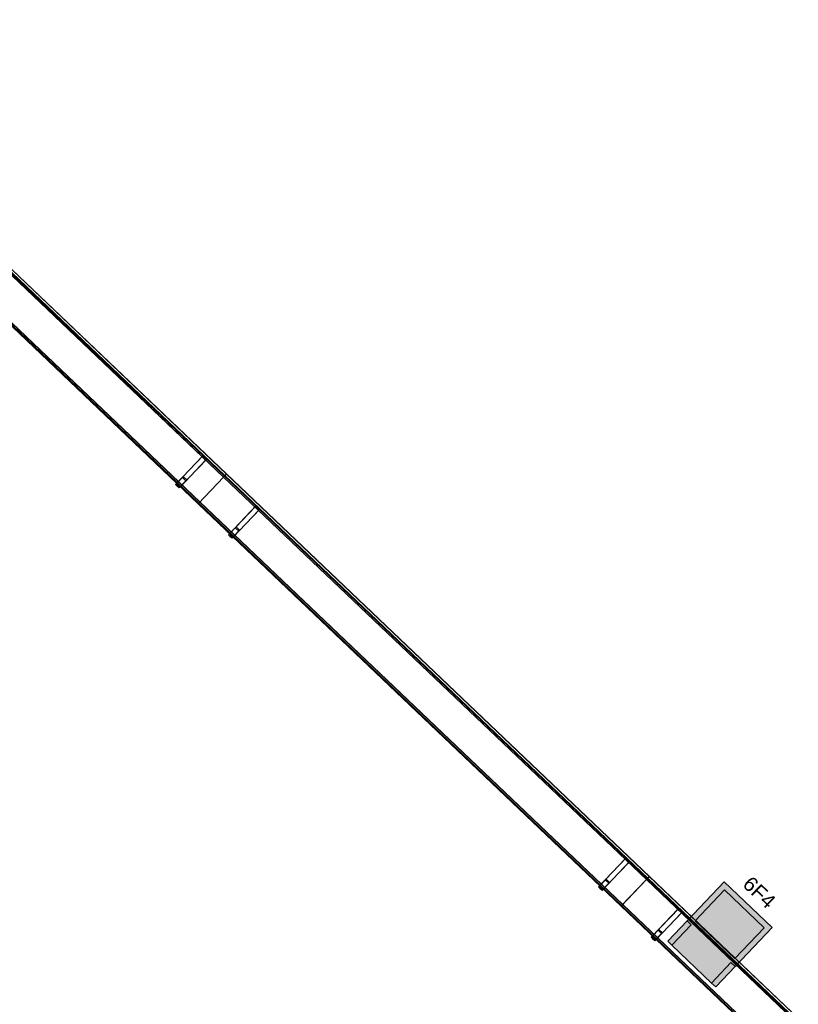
# Model space of a CAD drawing. Header units: metres. Extents: x 32343132.4 to 32343183.8, y 5699224 to 5699274.6.
# Tile 58 of 64: x 32343158.8 to 32343162.8, y 5699261.6 to 5699266.6. Entities that reach past the tile are written whole.
import ezdxf

# ---------------------------------------------------------------- set-up
doc = ezdxf.new("R2010")
doc.units = ezdxf.units.M
for name, color, linetype, lineweight in [('0-1', 7, 'Continuous', 5), ('A-DETL-GENF', 7, 'Continuous', 18), ('E-LITE-EQPM', 7, 'Continuous', 50), ('E-LITE-EQPM-IDEN', 7, 'Continuous', 9)]:
    doc.layers.add(name, color=color, linetype=linetype, lineweight=lineweight)
for name, color, linetype, lineweight, true_color in [('A-DETL-1', 254, 'Continuous', 18, 0xbebebe), ('A-DETL-GENF-3', 2, 'Continuous', 50, 0xffff00), ('A-DETL-GENF-4', 9, 'Continuous', 50, 0x808080), ('A-GENM-1', 7, 'Continuous', 5, 0xcccccc)]:
    doc.layers.add(name, color=color, linetype=linetype, lineweight=lineweight, true_color=true_color)
doc.styles.add('Arial', font='arial.ttf', dxfattribs={"height": 0.075})

# ---------------------------------------------------------------- blocks, each defined once
blk = doc.blocks.new('construction-roof-accessories--rheinzink-rzk010046 - construction-roof-accessories--rheinzink-rzk010046-3213829-TGA_190_LP5_GR_EG-TGA-01_G_')
at = {"layer": 'A-GENM-1'}
for p, q in [((1.493, 0.1143), (-1.507, 0.1143)), ((-1.507, 0.1143), (-1.507, -0.0751)), ((1.493, 0.1133), (-1.507, 0.1133)), ((-1.507, -0.0741), (-1.507, 0.1133)), ((-1.507, 0.111), (-1.507, 0.1077)), ((-1.507, 0.111), (1.493, 0.111)), ((-1.507, 0.1085), (-1.507, 0.1101)), ((-1.507, 0.1101), (1.493, 0.1101)), ((-1.507, 0.1085), (-1.507, 0.1027)), ((-1.507, 0.1019), (-1.507, 0.1077)), ((-1.507, 0.1027), (-1.507, 0.1019)), ((-1.507, 0.1027), (1.493, 0.1027)), ((-1.507, 0.1019), (1.493, 0.1019)), ((1.493, -0.0751), (1.493, 0.1143)), ((1.493, 0.1133), (1.493, -0.0741)), ((1.493, 0.1077), (1.493, 0.111)), ((1.493, 0.1101), (1.493, 0.1085)), ((1.493, 0.1027), (1.493, 0.1085)), ((1.493, 0.1077), (1.493, 0.1019)), ((1.493, 0.1019), (1.493, 0.1027)), ((-1.507, -0.0741), (1.493, -0.0741)), ((-1.507, -0.0742), (-1.507, -0.0741)), ((-1.507, -0.0741), (1.493, -0.0741)), ((-1.507, -0.0741), (1.493, -0.0741)), ((-1.507, -0.0742), (-1.507, -0.0969)), ((-1.507, -0.0751), (1.493, -0.0751)), ((-1.507, -0.096), (-1.507, -0.0751)), ((1.493, -0.0751), (-1.507, -0.0751)), ((-1.507, -0.0751), (1.493, -0.0751)), ((1.493, -0.0809), (-1.507, -0.0809)), ((-1.507, -0.0809), (-1.507, -0.0826)), ((-1.507, -0.084), (-1.507, -0.081)), ((-1.507, -0.081), (1.493, -0.081)), ((1.493, -0.0818), (-1.507, -0.0818)), ((-1.507, -0.0829), (-1.507, -0.0818)), ((-1.507, -0.0819), (-1.507, -0.0848)), ((-1.507, -0.0819), (1.493, -0.0819)), ((-1.507, -0.0848), (-1.507, -0.084)), ((-1.507, -0.084), (1.493, -0.084)), ((-1.507, -0.0848), (1.493, -0.0848)), ((-1.507, -0.096), (1.493, -0.096)), ((-1.507, -0.0969), (1.493, -0.0969)), ((1.493, -0.0741), (1.493, -0.0742)), ((1.493, -0.0969), (1.493, -0.0742)), ((1.493, -0.0751), (1.493, -0.096)), ((1.493, -0.0826), (1.493, -0.0809)), ((1.493, -0.081), (1.493, -0.084)), ((1.493, -0.0818), (1.493, -0.0829)), ((1.493, -0.0848), (1.493, -0.0819)), ((1.493, -0.084), (1.493, -0.0848))]:
    blk.add_line(p, q, dxfattribs=at)
blk = doc.blocks.new('construction-roof-accessories--rheinzink-rzk010047 - construction-roof-accessories--rheinzink-rzk010047-3217442-TGA_190_LP5_GR_EG-TGA-01_G_')
at = {"layer": 'A-GENM-1'}
for p, q in [((-0.0129, 0.0759), (-0.0129, 0.0826)), ((-0.0129, 0.0826), (-0.0129, -0.1245)), ((-0.0129, 0.0826), (0.0129, 0.0826)), ((-0.0129, 0.0826), (0.0129, 0.0826)), ((0.0129, 0.0759), (-0.0129, 0.0759)), ((-0.0129, -0.1161), (-0.0129, 0.0759)), ((0.0129, 0.0759), (-0.0129, 0.0759)), ((-0.0125, 0.0822), (-0.0125, 0.0322)), ((-0.0125, 0.0322), (-0.0125, 0.0822)), ((-0.0125, 0.0822), (-0.0125, 0.0763)), ((-0.0125, 0.0263), (-0.0125, 0.0822)), ((0.0125, 0.0822), (-0.0125, 0.0822)), ((-0.0125, 0.0822), (0.0125, 0.0822)), ((-0.0125, 0.0822), (0.0125, 0.0822)), ((-0.0125, 0.0822), (0.0125, 0.0822)), ((-0.0125, 0.0763), (-0.0125, 0.0263)), ((0.0125, 0.0763), (-0.0125, 0.0763)), ((-0.0125, 0.0763), (0.0125, 0.0763)), ((-0.0105, 0.0749), (-0.0105, 0.0759)), ((-0.0105, 0.0759), (-0.0105, 0.0757)), ((-0.0105, 0.0759), (0.0105, 0.0759)), ((-0.0105, 0.0759), (0.0105, 0.0759)), ((0.0105, 0.0759), (-0.0105, 0.0759)), ((0.0105, 0.0759), (-0.0105, 0.0759)), ((-0.0105, 0.0749), (-0.0105, 0.0759)), ((-0.0105, 0.0759), (-0.0105, 0.0749)), ((-0.0105, 0.0757), (-0.0105, 0.0754)), ((-0.0105, 0.0757), (0.0105, 0.0757)), ((-0.0105, 0.0754), (-0.0105, 0.0744)), ((-0.0105, 0.0754), (0.0105, 0.0754)), ((-0.0105, 0.0754), (0.0105, 0.0754)), ((-0.0105, 0.0752), (-0.0105, 0.0754)), ((-0.0105, 0.0754), (-0.0105, 0.0744)), ((-0.0105, 0.0742), (-0.0105, 0.0752)), ((-0.0105, 0.0744), (-0.0105, 0.0749)), ((-0.0105, 0.0749), (0.0105, 0.0749)), ((-0.0105, 0.0749), (0.0105, 0.0749)), ((-0.0105, 0.0749), (0.0105, 0.0749)), ((-0.0105, 0.0749), (0.0105, 0.0749)), ((0.0105, 0.0744), (-0.0105, 0.0744)), ((-0.0105, 0.0744), (-0.0105, 0.0742)), ((0.0105, 0.0744), (-0.0105, 0.0744)), ((0, 0.0826), (-0.0045, 0.0826)), ((0, 0.0746), (-0.0045, 0.0746)), ((-0.0033, 0.0826), (-0.0033, 0.0746)), ((-0.0033, 0.0826), (0, 0.0826)), ((0, 0.0746), (-0.0033, 0.0746)), ((0, 0.0826), (0.0033, 0.0826)), ((0.0045, 0.0826), (0, 0.0826)), ((0.0033, 0.0746), (0, 0.0746)), ((0.0045, 0.0746), (0, 0.0746)), ((0.0033, 0.0746), (0.0033, 0.0826)), ((0.0105, 0.0757), (0.0105, 0.0759)), ((0.0105, 0.0759), (0.0105, 0.0749)), ((0.0105, 0.0759), (0.0105, 0.0749)), ((0.0105, 0.0759), (0.0105, 0.0749)), ((0.0105, 0.0754), (0.0105, 0.0757)), ((0.0105, 0.0744), (0.0105, 0.0754)), ((0.0105, 0.0754), (0.0105, 0.0752)), ((0.0105, 0.0744), (0.0105, 0.0754)), ((0.0105, 0.0742), (0.0105, 0.0752)), ((0.0105, 0.0749), (0.0105, 0.0744)), ((0.0105, 0.0742), (0.0105, 0.0744)), ((0.0125, 0.0822), (0.0125, 0.0263)), ((0.0125, 0.0763), (0.0125, 0.0822)), ((0.0125, 0.0822), (0.0125, 0.0322)), ((0.0125, 0.0322), (0.0125, 0.0822)), ((0.0125, 0.0263), (0.0125, 0.0763)), ((0.0129, -0.1245), (0.0129, 0.0826)), ((0.0129, 0.0826), (0.0129, 0.0759)), ((0.0129, 0.0759), (0.0129, -0.1161)), ((-0.0125, 0.0322), (0.0125, 0.0322)), ((-0.0125, 0.0322), (0.0125, 0.0322)), ((-0.0125, 0.0263), (0.0125, 0.0263)), ((-0.0125, 0.0263), (0.0125, 0.0263)), ((-0.0129, -0.1245), (-0.0129, -0.1161)), ((-0.0129, -0.1161), (0.0129, -0.1161)), ((-0.0129, -0.1245), (0.0129, -0.1245)), ((0.0129, -0.1161), (0.0129, -0.1245))]:
    blk.add_line(p, q, dxfattribs=at)
at = {"layer": 'A-GENM-1', "flags": 128}
for points in [[(-0.0045, 0.0826), (-0.0043, 0.0828), (-0.0041, 0.083), (-0.0039, 0.0831), (-0.0037, 0.0833), (-0.0035, 0.0834), (-0.0032, 0.0836), (-0.003, 0.0837), (-0.0028, 0.0838), (-0.0025, 0.0839), (-0.0023, 0.084), (-0.002, 0.0841), (-0.0018, 0.0842), (-0.0015, 0.0843), (-0.0012, 0.0843), (-0.001, 0.0844), (-0.0007, 0.0844), (-0.0005, 0.0845), (-0.0002, 0.0845), (0, 0.0845)], [(-0.004, 0.074), (-0.004, 0.074), (-0.004, 0.074), (-0.0041, 0.074), (-0.0041, 0.074), (-0.0041, 0.074), (-0.0041, 0.074), (-0.0041, 0.074), (-0.0042, 0.074), (-0.0042, 0.074), (-0.0042, 0.074), (-0.0042, 0.074), (-0.0042, 0.074), (-0.0043, 0.074), (-0.0043, 0.074), (-0.0043, 0.074), (-0.0043, 0.0741), (-0.0043, 0.0741), (-0.0043, 0.0741), (-0.0044, 0.0741), (-0.0044, 0.0741), (-0.0044, 0.0741), (-0.0044, 0.0741), (-0.0044, 0.0742), (-0.0044, 0.0742), (-0.0044, 0.0742), (-0.0044, 0.0742), (-0.0045, 0.0742), (-0.0045, 0.0743), (-0.0045, 0.0743), (-0.0045, 0.0743), (-0.0045, 0.0743), (-0.0045, 0.0743), (-0.0045, 0.0744), (-0.0045, 0.0744), (-0.0045, 0.0744), (-0.0045, 0.0744), (-0.0045, 0.0744), (-0.0045, 0.0745), (-0.0045, 0.0745), (-0.0045, 0.0745), (-0.0045, 0.0745), (-0.0045, 0.0745), (-0.0045, 0.0746), (-0.0045, 0.0746)], [(0, 0.074), (-0.0002, 0.074), (-0.0003, 0.074), (-0.0005, 0.074), (-0.0006, 0.074), (-0.0008, 0.074), (-0.0009, 0.074), (-0.0011, 0.074), (-0.0013, 0.074), (-0.0014, 0.074), (-0.0016, 0.074), (-0.0017, 0.074), (-0.0018, 0.074), (-0.002, 0.074), (-0.0021, 0.074), (-0.0023, 0.074), (-0.0024, 0.074), (-0.0025, 0.074), (-0.0026, 0.074), (-0.0027, 0.074), (-0.0029, 0.074), (-0.003, 0.074), (-0.0031, 0.074), (-0.0032, 0.074), (-0.0033, 0.074), (-0.0034, 0.074), (-0.0034, 0.074), (-0.0035, 0.074), (-0.0036, 0.074), (-0.0037, 0.074), (-0.0037, 0.074), (-0.0038, 0.074), (-0.0038, 0.074), (-0.0039, 0.074), (-0.0039, 0.074), (-0.0039, 0.074), (-0.004, 0.074), (-0.004, 0.074), (-0.004, 0.074), (-0.004, 0.074)], [(-0.004, 0.074), (-0.004, 0.074), (-0.004, 0.074), (-0.004, 0.074), (-0.0039, 0.074), (-0.0039, 0.074), (-0.0039, 0.074), (-0.0038, 0.074), (-0.0038, 0.074), (-0.0037, 0.074), (-0.0037, 0.074), (-0.0036, 0.074), (-0.0035, 0.074), (-0.0035, 0.074), (-0.0034, 0.074), (-0.0033, 0.074), (-0.0032, 0.074), (-0.0031, 0.074), (-0.003, 0.074), (-0.0029, 0.074), (-0.0028, 0.074), (-0.0027, 0.074), (-0.0025, 0.074), (-0.0024, 0.074), (-0.0023, 0.074), (-0.0022, 0.074), (-0.002, 0.074), (-0.0019, 0.074), (-0.0017, 0.074), (-0.0016, 0.074), (-0.0014, 0.074), (-0.0013, 0.074), (-0.0011, 0.074), (-0.001, 0.074), (-0.0008, 0.074), (-0.0007, 0.074), (-0.0005, 0.074), (-0.0004, 0.074), (-0.0002, 0.074), (0, 0.074), (0, 0.074)], [(0, 0.0845), (0.0003, 0.0845), (0.0005, 0.0845), (0.0008, 0.0844), (0.0011, 0.0844), (0.0013, 0.0843), (0.0016, 0.0843), (0.0018, 0.0842), (0.0021, 0.0841), (0.0023, 0.084), (0.0026, 0.0839), (0.0028, 0.0838), (0.0031, 0.0837), (0.0033, 0.0835), (0.0035, 0.0834), (0.0038, 0.0833), (0.004, 0.0831), (0.0042, 0.0829), (0.0044, 0.0827), (0.0045, 0.0826)], [(0, 0.074), (0.0002, 0.074), (0.0003, 0.074), (0.0005, 0.074), (0.0006, 0.074), (0.0008, 0.074), (0.0009, 0.074), (0.0011, 0.074), (0.0013, 0.074), (0.0014, 0.074), (0.0016, 0.074), (0.0017, 0.074), (0.0018, 0.074), (0.002, 0.074), (0.0021, 0.074), (0.0023, 0.074), (0.0024, 0.074), (0.0025, 0.074), (0.0026, 0.074), (0.0027, 0.074), (0.0029, 0.074), (0.003, 0.074), (0.0031, 0.074), (0.0032, 0.074), (0.0033, 0.074), (0.0034, 0.074), (0.0034, 0.074), (0.0035, 0.074), (0.0036, 0.074), (0.0037, 0.074), (0.0037, 0.074), (0.0038, 0.074), (0.0038, 0.074), (0.0039, 0.074), (0.0039, 0.074), (0.0039, 0.074), (0.004, 0.074), (0.004, 0.074), (0.004, 0.074), (0.004, 0.074)], [(0.004, 0.074), (0.004, 0.074), (0.004, 0.074), (0.004, 0.074), (0.0039, 0.074), (0.0039, 0.074), (0.0039, 0.074), (0.0038, 0.074), (0.0038, 0.074), (0.0037, 0.074), (0.0037, 0.074), (0.0036, 0.074), (0.0035, 0.074), (0.0035, 0.074), (0.0034, 0.074), (0.0033, 0.074), (0.0032, 0.074), (0.0031, 0.074), (0.003, 0.074), (0.0029, 0.074), (0.0028, 0.074), (0.0027, 0.074), (0.0025, 0.074), (0.0024, 0.074), (0.0023, 0.074), (0.0022, 0.074), (0.002, 0.074), (0.0019, 0.074), (0.0017, 0.074), (0.0016, 0.074), (0.0014, 0.074), (0.0013, 0.074), (0.0011, 0.074), (0.001, 0.074), (0.0008, 0.074), (0.0007, 0.074), (0.0005, 0.074), (0.0004, 0.074), (0.0002, 0.074), (0, 0.074), (0, 0.074)], [(0.0045, 0.0746), (0.0045, 0.0746), (0.0045, 0.0745), (0.0045, 0.0745), (0.0045, 0.0745), (0.0045, 0.0745), (0.0045, 0.0745), (0.0045, 0.0744), (0.0045, 0.0744), (0.0045, 0.0744), (0.0045, 0.0744), (0.0045, 0.0743), (0.0045, 0.0743), (0.0045, 0.0743), (0.0045, 0.0743), (0.0045, 0.0743), (0.0045, 0.0742), (0.0045, 0.0742), (0.0044, 0.0742), (0.0044, 0.0742), (0.0044, 0.0742), (0.0044, 0.0742), (0.0044, 0.0741), (0.0044, 0.0741), (0.0044, 0.0741), (0.0044, 0.0741), (0.0043, 0.0741), (0.0043, 0.0741), (0.0043, 0.0741), (0.0043, 0.074), (0.0043, 0.074), (0.0042, 0.074), (0.0042, 0.074), (0.0042, 0.074), (0.0042, 0.074), (0.0042, 0.074), (0.0042, 0.074), (0.0041, 0.074), (0.0041, 0.074), (0.0041, 0.074), (0.0041, 0.074), (0.004, 0.074), (0.004, 0.074), (0.004, 0.074), (0.004, 0.074)]]:
    blk.add_lwpolyline(points, dxfattribs=at)
at = {"layer": 'A-GENM-1'}
for centre in [(0, 0.0786), (0, 0.0776)]:
    blk.add_ellipse(centre, major_axis=(-0.0271, 0), ratio=0.13736, start_param=1.173287, end_param=1.968306, dxfattribs=at)
blk = doc.blocks.new('ARC_190_LPX_FM_Stellplätze_rvt-1-TGA_190_LP5_GR_EG-TGA-01_G_')
at = {"layer": 'A-GENM-1'}
for name, p, rotation in [('construction-roof-accessories--rheinzink-rzk010046 - construction-roof-accessories--rheinzink-rzk010046-3213829-TGA_190_LP5_GR_EG-TGA-01_G_', (32343158.7412, 5699265.2682), 136.4272566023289), ('construction-roof-accessories--rheinzink-rzk010047 - construction-roof-accessories--rheinzink-rzk010047-3217442-TGA_190_LP5_GR_EG-TGA-01_G_', (32343159.7041, 5699264.2963), 136.4272566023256), ('construction-roof-accessories--rheinzink-rzk010046 - construction-roof-accessories--rheinzink-rzk010046-3213829-TGA_190_LP5_GR_EG-TGA-01_G_', (32343160.9147, 5699263.2003), 136.4272566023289), ('construction-roof-accessories--rheinzink-rzk010047 - construction-roof-accessories--rheinzink-rzk010047-3217442-TGA_190_LP5_GR_EG-TGA-01_G_', (32343159.9758, 5699264.0379), 136.4272566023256), ('construction-roof-accessories--rheinzink-rzk010047 - construction-roof-accessories--rheinzink-rzk010047-3217442-TGA_190_LP5_GR_EG-TGA-01_G_', (32343161.8776, 5699262.2285), 136.4272566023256), ('construction-roof-accessories--rheinzink-rzk010046 - construction-roof-accessories--rheinzink-rzk010046-3213829-TGA_190_LP5_GR_EG-TGA-01_G_', (32343163.0882, 5699261.1325), 136.4272566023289), ('construction-roof-accessories--rheinzink-rzk010047 - construction-roof-accessories--rheinzink-rzk010047-3217442-TGA_190_LP5_GR_EG-TGA-01_G_', (32343162.1493, 5699261.97), 136.4272566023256)]:
    blk.add_blockref(name, p, dxfattribs=dict(at, rotation=rotation))
blk = doc.blocks.new('LnPlus 40-AB7L-LR_18000-730 12G1 - Type catalog-V3-TGA_190_LP5_GR_EG-TGA-01_G_')
at = {"layer": 'A-DETL-GENF-3'}
blk.add_hatch(color=256, dxfattribs=at).paths.add_polyline_path([(0.1406, -0.02), (0.1406, 0.198), (-0.1406, 0.198), (-0.1406, -0.02)])
at = {"layer": 'A-DETL-GENF-4'}
h = blk.add_hatch(color=256, dxfattribs=at)
h.paths.add_polyline_path([(0.1406, -0.1944), (0.1406, -0.05), (0.1703, -0.05), (0.1703, 0.2276), (-0.1703, 0.2276), (-0.1703, -0.05), (-0.1406, -0.05), (-0.1406, -0.1944)])
h.paths.add_polyline_path([(-0.1406, -0.02), (-0.1406, 0.198), (0.1406, 0.198), (0.1406, -0.02)])
at = {"layer": 'E-LITE-EQPM'}
h = blk.add_hatch(color=256, dxfattribs=at)
h.paths.add_polyline_path([(0.1703, -0.1944), (0.1703, -0.05), (0.1406, -0.05), (0.1406, -0.1944)])
h.paths.add_polyline_path([(-0.1406, -0.1944), (-0.1406, -0.05), (-0.1703, -0.05), (-0.1703, -0.1944)])
at = {"layer": 'A-DETL-GENF'}
for p, q in [((0.1703, 0.2276), (-0.1703, 0.2276)), ((-0.1703, 0.2276), (-0.1703, -0.05)), ((0.1703, -0.05), (0.1703, 0.2276)), ((0.1406, 0.198), (-0.1406, 0.198)), ((-0.1406, 0.198), (-0.1406, -0.02)), ((-0.1406, -0.02), (-0.1406, 0.198)), ((-0.1406, 0.198), (0.1406, 0.198)), ((0.1406, -0.02), (0.1406, 0.198)), ((0.1406, 0.198), (0.1406, -0.02)), ((-0.1406, -0.05), (-0.1703, -0.05)), ((-0.1703, -0.05), (-0.1703, -0.1944)), ((-0.1703, -0.05), (-0.1406, -0.05)), ((-0.1406, -0.02), (0.1406, -0.02)), ((0.1406, -0.02), (-0.1406, -0.02)), ((-0.1406, -0.1944), (-0.1406, -0.05)), ((-0.1406, -0.05), (-0.1406, -0.1944)), ((0.1703, -0.05), (0.1406, -0.05)), ((0.1406, -0.05), (0.1406, -0.1944)), ((0.1406, -0.1944), (0.1406, -0.05)), ((0.1406, -0.05), (0.1703, -0.05)), ((0.1703, -0.1944), (0.1703, -0.05)), ((-0.1703, -0.1944), (-0.1406, -0.1944)), ((-0.1406, -0.1944), (0.1406, -0.1944)), ((0.1406, -0.1944), (0.1703, -0.1944))]:
    blk.add_line(p, q, dxfattribs=at)

msp = doc.modelspace()

# ---------------------------------------------------------------- linework, layer by layer
at = {"layer": 'A-DETL-1'}
msp.add_line((32343183.8033, 5699241.5578), (32343149.0273, 5699274.643), dxfattribs=at)

# ---------------------------------------------------------------- block references
at = {"layer": '0-1'}
msp.add_blockref('ARC_190_LPX_FM_Stellplätze_rvt-1-TGA_190_LP5_GR_EG-TGA-01_G_', (0, 0), dxfattribs=at)
at = {"layer": 'E-LITE-EQPM', "rotation": 316.4272566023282}
msp.add_blockref('LnPlus 40-AB7L-LR_18000-730 12G1 - Type catalog-V3-TGA_190_LP5_GR_EG-TGA-01_G_', (32343162.4246, 5699261.9215), dxfattribs=at)

# ---------------------------------------------------------------- next in the draw order: texts
at = {"layer": 'E-LITE-EQPM-IDEN', "insert": (32343162.5989, 5699262.239), "char_height": 0.075, "width": 0.224472, "attachment_point": 1, "rotation": 316.4273, "style": 'Arial', "bg_fill": 3, "box_fill_scale": 1.25, "bg_fill_color": 256, "bg_fill_true_color": 13158600, "bg_fill_transparency": 0}
msp.add_mtext('6F4', dxfattribs=at)

# ---------------------------------------------------------------- next in the draw order: texts
msp.add_mtext('6F4', dxfattribs=at)

doc.saveas('drawing.dxf')
